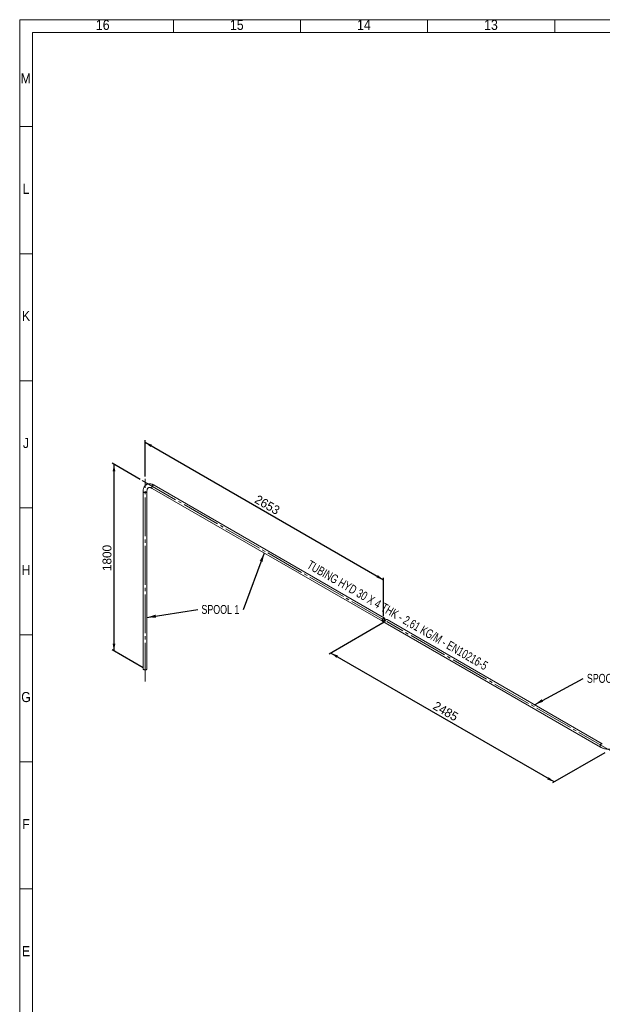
# Paper-space layout 'Hoja2' of a CAD drawing. Header units: millimetres. Extents: x 300 to 16757, y 100 to 11782.
# Tile 2 of 17: x 300 to 4884, y 4032 to 11782. Entities that reach past the tile are written whole.
import ezdxf

# ---------------------------------------------------------------- set-up
doc = ezdxf.new("R2010")
doc.units = ezdxf.units.MM
doc.linetypes.add('SLD-Centrada-trazos-largos', pattern=[19.05, 15.24, -1.27, 1.27, -1.27])
doc.linetypes.add('SLD-Continua', pattern=[0])
doc.layers.add('COTAS', color=1, linetype='SLD-Continua')
doc.styles.add('SLDTEXTSTYLE3', font='GOTHIC.TTF', dxfattribs={"width": 0.913})
doc.styles.add('SLDTEXTSTYLE6', font='ARIALN.TTF', dxfattribs={"width": 0.87})
doc.styles.add('SLDTEXTSTYLE8', font='ARIAL.TTF', dxfattribs={"width": 0.948})
doc.styles.get("Standard").update_dxf_attribs({"font": 'ARIALN.TTF'})
doc.dimstyles.new('SLDDIMSTYLE2', dxfattribs={"dimtxt": 70, "dimasz": 70, "dimexe": 0, "dimexo": 0.0625, "dimgap": 17.5, "dimtad": 1, "dimlfac": 0.666667, "dimrnd": 1e-09, "dimzin": 12, "dimdsep": 46, "dimtxsty": 'SLDTEXTSTYLE8', "dimsah": 1, "dimcen": 0.09, "dimadec": 0, "dimazin": 3, "dimtfac": 1, "dimtofl": 0, "dimtmove": 0, "dimatfit": 3, "dimfxl": 1, "dimfrac": 2, "dimtolj": 1, "dimtzin": 12, "dimarcsym": 0})
doc.dimstyles.new('SLDDIMSTYLE5', dxfattribs={"dimtxt": 0.18, "dimasz": 70, "dimexe": 0, "dimexo": 0.0625, "dimgap": 0, "dimtad": 0, "dimtih": 1, "dimtoh": 1, "dimdec": 0, "dimrnd": 1e-09, "dimzin": 0, "dimdsep": 46, "dimtxsty": 'Standard', "dimsah": 1, "dimcen": 0.09, "dimadec": 0, "dimazin": 0, "dimtfac": 70, "dimtdec": 0, "dimtofl": 0, "dimtmove": 0, "dimatfit": 3, "dimfxl": 1, "dimfrac": 2, "dimtolj": 1, "dimtzin": 0, "dimarcsym": 0})

# ---------------------------------------------------------------- blocks, each defined once
blk = doc.blocks.new('_D_11')
at = {"layer": 'COTAS', "ltscale": 20}
for p, q in [((1286.2, 8185.5), (1286.2, 8471.9)), ((1286.2, 8455.5), (3162.1, 7372.6)), ((3162.1, 7088.2), (3162.1, 7388.9))]:
    blk.add_line(p, q, dxfattribs=at)
for points in [[(1286.2, 8455.5), (1330.3, 8417.6), (1341, 8436.3)], [(3162.1, 7372.6), (3118, 7410.5), (3107.2, 7391.8)]]:
    blk.add_solid(points, dxfattribs=at)
at = {"layer": 'COTAS', "ltscale": 20, "insert": (2176.6, 8045.7), "char_height": 70, "attachment_point": 1, "rotation": 330.00269, "style": 'SLDTEXTSTYLE8'}
blk.add_mtext('2653', dxfattribs=at)
blk = doc.blocks.new('_D_12')
at = {"layer": 'COTAS', "ltscale": 20}
for p, q in [((1249.1, 8164.1), (1027.8, 8291.8)), ((1042, 8283.6), (1042, 6813.8)), ((1272, 6681), (1027.8, 6822))]:
    blk.add_line(p, q, dxfattribs=at)
for points in [[(1042, 8283.6), (1031.2, 8226.4), (1052.8, 8226.4)], [(1042, 6813.8), (1052.8, 6871), (1031.2, 6871)]]:
    blk.add_solid(points, dxfattribs=at)
at = {"layer": 'COTAS', "ltscale": 20, "insert": (951.8, 7441.8), "char_height": 70, "attachment_point": 1, "rotation": 90, "style": 'SLDTEXTSTYLE8'}
blk.add_mtext('1800', dxfattribs=at)
blk = doc.blocks.new('_D_13')
at = {"layer": 'COTAS', "ltscale": 20}
for p, q in [((3169.2, 7039.3), (2735.1, 6788.6)), ((4506.4, 5782.4), (2749.2, 6796.8)), ((4903.4, 6011.6), (4492.2, 5774.2))]:
    blk.add_line(p, q, dxfattribs=at)
for points in [[(2749.2, 6796.8), (2793.3, 6758.9), (2804.1, 6777.5)], [(4506.4, 5782.4), (4462.2, 5820.3), (4451.5, 5801.7)]]:
    blk.add_solid(points, dxfattribs=at)
at = {"layer": 'COTAS', "ltscale": 20, "insert": (3580.3, 6421.2), "char_height": 70, "attachment_point": 1, "rotation": 330.00269, "style": 'SLDTEXTSTYLE8'}
blk.add_mtext('2485', dxfattribs=at)
blk = doc.blocks.new('SW_NOTE_0_53')
at = {"layer": 'COTAS', "color": 0, "ltscale": 20, "insert": (-179.6, 38.7), "char_height": 70, "attachment_point": 2, "style": 'SLDTEXTSTYLE6'}
blk.add_mtext('SPOOL 1', dxfattribs=at)
blk = doc.blocks.new('SW_NOTE_0_54')
at = {"layer": 'COTAS', "color": 0, "ltscale": 20, "insert": (-180.7, 37.6), "char_height": 70, "attachment_point": 2, "style": 'SLDTEXTSTYLE6'}
blk.add_mtext('SPOOL 2', dxfattribs=at)

psp = doc.layouts.new('Hoja2')

# ---------------------------------------------------------------- linework, layer by layer
at = {"color": 7, "linetype": 'SLD-Continua', "lineweight": 18, "ltscale": 20}
for p, q in [((300, 100), (300, 11780)), ((300, 11780), (16720, 11780)), ((1510, 11680), (1510, 11780)), ((2510, 11680), (2510, 11780)), ((3510, 11680), (3510, 11780)), ((4510, 11680), (4510, 11780)), ((400, 200), (400, 11680)), ((400, 11680), (16620, 11680)), ((400, 10940), (300, 10940)), ((400, 9940), (300, 9940)), ((400, 8940), (300, 8940)), ((1271.168, 8069.142), (1271.168, 6672.857)), ((1301.168, 6672.857), (1301.168, 8069.142)), ((1342.308, 8092.901), (3154.623, 7046.674)), ((3169.622, 7072.656), (1357.307, 8118.883)), ((400, 7940), (300, 7940)), ((4884.356, 6082.761), (3190.835, 7060.41)), ((3175.836, 7034.428), (4869.357, 6056.78)), ((400, 6940), (300, 6940)), ((400, 5940), (300, 5940)), ((399.98, 5940), (400.02, 5940)), ((400, 4940), (300, 4940))]:
    psp.add_line(p, q, dxfattribs=at)
at = {"color": 7, "linetype": 'SLD-Continua', "lineweight": 18, "ltscale": 20, "flags": 128}
for points in [[(1357.307, 8118.883), (1354.965, 8120.193), (1350.573, 8122.423), (1346.15, 8124.37), (1341.717, 8126.022), (1337.29, 8127.367), (1332.889, 8128.396), (1328.535, 8129.104), (1324.248, 8129.488), (1320.049, 8129.548), (1315.957, 8129.289), (1311.986, 8128.718), (1308.15, 8127.842), (1304.462, 8126.671), (1300.929, 8125.214), (1297.56, 8123.481), (1294.363, 8121.48), (1291.343, 8119.22), (1288.51, 8116.71), (1285.868, 8113.956), (1283.421, 8110.962), (1281.177, 8107.734), (1279.14, 8104.275), (1277.319, 8100.591), (1275.72, 8096.689), (1274.352, 8092.577), (1273.221, 8088.269), (1272.333, 8083.778), (1271.694, 8079.122), (1271.306, 8074.319), (1271.168, 8069.142)], [(1271.168, 8069.142), (1271.171, 8068.976), (1271.39, 8067.656), (1271.956, 8066.371), (1272.856, 8065.152), (1274.067, 8064.025), (1275.561, 8063.019)], [(1271.168, 8069.14), (1271.237, 8068.314), (1271.631, 8067.008), (1272.366, 8065.752), (1273.424, 8064.575), (1274.781, 8063.505), (1276.405, 8062.568), (1278.257, 8061.785), (1280.295, 8061.174), (1282.471, 8060.75), (1284.734, 8060.522), (1287.03, 8060.497), (1289.306, 8060.674), (1291.508, 8061.05), (1293.585, 8061.615), (1295.488, 8062.357), (1297.173, 8063.258), (1298.6, 8064.297), (1299.736, 8065.449), (1300.553, 8066.688), (1301.033, 8067.984), (1301.168, 8069.132)], [(1275.561, 8063.019), (1277.305, 8062.156), (1279.256, 8061.457), (1281.369, 8060.938), (1283.595, 8060.611), (1285.881, 8060.484), (1288.173, 8060.56), (1290.419, 8060.838), (1292.565, 8061.309), (1294.561, 8061.965), (1296.361, 8062.789), (1297.921, 8063.761), (1299.206, 8064.86), (1300.185, 8066.059), (1300.836, 8067.331), (1301.143, 8068.644), (1301.168, 8069.142)], [(1301.168, 8069.142), (1301.193, 8071.003), (1301.379, 8074.417), (1301.738, 8077.63), (1302.258, 8080.628), (1302.927, 8083.399), (1303.732, 8085.938), (1304.658, 8088.24), (1305.695, 8090.307), (1306.834, 8092.148), (1308.075, 8093.776), (1309.431, 8095.207), (1310.939, 8096.462), (1312.658, 8097.552), (1314.649, 8098.453), (1316.534, 8099.024), (1318.49, 8099.384), (1320.543, 8099.55), (1322.932, 8099.514), (1325.435, 8099.25), (1328.056, 8098.755), (1330.792, 8098.025), (1333.639, 8097.054), (1336.584, 8095.839), (1339.616, 8094.375), (1342.308, 8092.901)], [(1339.201, 8099.769), (1339.325, 8101.711), (1339.695, 8103.75), (1340.302, 8105.84), (1341.132, 8107.93), (1342.165, 8109.974), (1343.378, 8111.921), (1344.741, 8113.727), (1346.222, 8115.35), (1347.788, 8116.75), (1349.401, 8117.897), (1351.024, 8118.762), (1352.618, 8119.325), (1354.147, 8119.573), (1355.573, 8119.501), (1356.865, 8119.11), (1357.307, 8118.883)], [(1342.308, 8092.901), (1342.165, 8092.987), (1341.132, 8093.837), (1340.302, 8094.97), (1339.695, 8096.359), (1339.325, 8097.971), (1339.201, 8099.769)], [(1342.316, 8092.897), (1341.625, 8093.375), (1340.691, 8094.37), (1339.97, 8095.634), (1339.48, 8097.139), (1339.232, 8098.849), (1339.232, 8100.725), (1339.48, 8102.721), (1339.97, 8104.792), (1340.691, 8106.888), (1341.625, 8108.961), (1342.751, 8110.962), (1344.042, 8112.844), (1345.469, 8114.564), (1346.997, 8116.08), (1348.591, 8117.357), (1350.214, 8118.366), (1351.827, 8119.082), (1353.393, 8119.489), (1354.875, 8119.577), (1356.238, 8119.345), (1357.307, 8118.883)], [(3172.729, 7065.788), (3172.605, 7063.847), (3172.235, 7061.807), (3171.628, 7059.718), (3170.798, 7057.627), (3169.765, 7055.584), (3168.552, 7053.636), (3167.189, 7051.83), (3165.708, 7050.208), (3164.142, 7048.807), (3162.529, 7047.661), (3160.906, 7046.796), (3159.312, 7046.232), (3157.784, 7045.984), (3156.357, 7046.056), (3155.066, 7046.447), (3153.94, 7047.149), (3153.005, 7048.143), (3152.285, 7049.407), (3151.795, 7050.912), (3151.547, 7052.622), (3151.547, 7054.498), (3151.795, 7056.494), (3152.285, 7058.565), (3153.005, 7060.661), (3153.94, 7062.734), (3155.066, 7064.735), (3156.357, 7066.617), (3157.784, 7068.337), (3159.312, 7069.853), (3160.906, 7071.13), (3162.529, 7072.139), (3164.142, 7072.855), (3165.708, 7073.262), (3167.189, 7073.35), (3168.552, 7073.118), (3169.765, 7072.57), (3170.798, 7071.72), (3171.628, 7070.587), (3172.235, 7069.198), (3172.605, 7067.586), (3172.729, 7065.788)], [(3169.901, 7064.155), (3169.776, 7062.479), (3169.405, 7060.713), (3168.8, 7058.913), (3167.98, 7057.137), (3166.972, 7055.442), (3165.808, 7053.883), (3164.526, 7052.51), (3163.166, 7051.367), (3161.773, 7050.491), (3160.392, 7049.909), (3159.065, 7049.641), (3157.837, 7049.695), (3156.747, 7050.07), (3155.83, 7050.753), (3155.114, 7051.722), (3154.625, 7052.947), (3154.376, 7054.388), (3154.376, 7055.998), (3154.625, 7057.726), (3155.114, 7059.517), (3155.83, 7061.312), (3156.747, 7063.054), (3157.837, 7064.688), (3159.065, 7066.16), (3160.392, 7067.423), (3161.773, 7068.437), (3163.166, 7069.169), (3164.526, 7069.595), (3165.808, 7069.702), (3166.972, 7069.487), (3167.98, 7068.956), (3168.8, 7068.127), (3169.405, 7067.025), (3169.776, 7065.687), (3169.901, 7064.155)], [(3175.836, 7034.428), (3174.9, 7035.124), (3174.018, 7036.189), (3173.353, 7037.516), (3172.923, 7039.076), (3172.737, 7040.831), (3172.799, 7042.741), (3173.108, 7044.76), (3173.657, 7046.842), (3174.433, 7048.937), (3175.417, 7050.997), (3176.587, 7052.973), (3177.915, 7054.818), (3179.371, 7056.49), (3180.919, 7057.95), (3182.524, 7059.162), (3184.148, 7060.1), (3185.752, 7060.74), (3187.301, 7061.068), (3188.756, 7061.076), (3190.084, 7060.764), (3190.835, 7060.41)], [(1301.168, 6672.857), (1301.033, 6671.699), (1300.553, 6670.403), (1299.736, 6669.164), (1298.6, 6668.012), (1297.173, 6666.973), (1295.488, 6666.072), (1293.585, 6665.33), (1291.508, 6664.765), (1289.306, 6664.389), (1287.03, 6664.212), (1284.734, 6664.237), (1282.471, 6664.465), (1280.295, 6664.889), (1278.257, 6665.5), (1276.405, 6666.283), (1274.781, 6667.221), (1273.424, 6668.29), (1272.366, 6669.467), (1271.631, 6670.723), (1271.237, 6672.029), (1271.168, 6672.857)], [(4884.348, 6082.766), (4883.913, 6082.988), (4882.622, 6083.379), (4881.195, 6083.452), (4879.667, 6083.203), (4878.073, 6082.64), (4876.45, 6081.775), (4874.837, 6080.629), (4873.271, 6079.228), (4871.789, 6077.605), (4870.426, 6075.799), (4869.214, 6073.852), (4868.181, 6071.809), (4867.351, 6069.718), (4866.744, 6067.628), (4866.374, 6065.589), (4866.25, 6063.647)], [(4866.25, 6063.647), (4866.374, 6061.849), (4866.744, 6060.237), (4867.351, 6058.848), (4868.181, 6057.716), (4869.214, 6056.865), (4869.358, 6056.779)], [(4884.356, 6082.761), (4883.286, 6083.223), (4881.923, 6083.456), (4880.442, 6083.367), (4878.876, 6082.96), (4877.263, 6082.244), (4875.64, 6081.235), (4874.046, 6079.958), (4872.518, 6078.442), (4871.091, 6076.723), (4869.799, 6074.84), (4868.673, 6072.839), (4867.739, 6070.766), (4867.019, 6068.67), (4866.529, 6066.599), (4866.281, 6064.603), (4866.281, 6062.728), (4866.529, 6061.018), (4867.019, 6059.513), (4867.739, 6058.248), (4868.673, 6057.254), (4869.357, 6056.78)], [(4869.357, 6056.78), (4871.719, 6055.458), (4876.26, 6053.134), (4880.986, 6050.985), (4885.885, 6049.013), (4890.939, 6047.221), (4896.133, 6045.613), (4901.45, 6044.19), (4906.877, 6042.955), (4912.396, 6041.909), (4917.992, 6041.053), (4923.65, 6040.389), (4929.354, 6039.917), (4935.088, 6039.638), (4940.838, 6039.553), (4946.586, 6039.661), (4952.317, 6039.963), (4958.015, 6040.457), (4963.664, 6041.144), (4969.25, 6042.022), (4974.757, 6043.09), (4980.169, 6044.347), (4985.472, 6045.791), (4990.652, 6047.422), (4995.692, 6049.236), (5000.58, 6051.232), (5005.298, 6053.409), (5009.833, 6055.764), (5011.635, 6056.78)]]:
    psp.add_lwpolyline(points, dxfattribs=at)
at = {"layer": 'COTAS', "linetype": 'SLD-Centrada-trazos-largos', "lineweight": 18, "ltscale": 20}
for p, q in [((1263.203, 8155.888), (3160.045, 7060.865)), ((1286.168, 6572.857), (1286.168, 8169.142)), ((4963.461, 6019.774), (3188.201, 7044.61))]:
    psp.add_line(p, q, dxfattribs=at)

# ---------------------------------------------------------------- block references
at = {"layer": 'COTAS', "ltscale": 20}
for name, p in [('SW_NOTE_0_53', (2059.008, 7136.523)), ('SW_NOTE_0_54', (5092.847, 6595.099))]:
    psp.add_blockref(name, p, dxfattribs=at)

# ---------------------------------------------------------------- texts
at = {"color": 7, "linetype": 'Continuous', "lineweight": 0, "ltscale": 20, "char_height": 79.375, "attachment_point": 2, "style": 'SLDTEXTSTYLE3'}
for s, insert in [('16', (953.401, 11780.272)), ('15', (2008.401, 11780.272)), ('14', (3008.401, 11780.272)), ('13', (4008.401, 11780.272)), ('M', (347.235, 11360.272)), ('L', (349.09, 10490.272)), ('K', (349.77, 9490.272)), ('J', (349.302, 8490.272)), ('H', (349.807, 7490.272)), ('G', (349.734, 6490.272)), ('F', (349.155, 5490.272)), ('E', (350.156, 4490.272))]:
    psp.add_mtext(s, dxfattribs=dict(at, insert=insert))
at = {"layer": 'COTAS', "ltscale": 20, "insert": (3290.502, 7125.548), "char_height": 70, "attachment_point": 2, "rotation": 330, "style": 'SLDTEXTSTYLE6'}
psp.add_mtext('TUBING HYD 30 X 4 THK - 2,61 KG/M - EN10216-5', dxfattribs=at)

# ---------------------------------------------------------------- dimensions: what is measured, and where the dimension line sits
at = {"layer": 'COTAS', "ltscale": 20}
for base, p1, p2, angle, picture, middle in [((3162.122, 7372.559), (1286.168, 8169.142), (3162.122, 7071.913), 330.0026883, '_D_11', (2224.145, 7914.042)), ((1041.986, 6813.821), (1263.203, 8155.888), (1286.168, 6672.857), 90, '_D_12', (1041.986, 7548.707)), ((2749.197, 6796.796), (4917.531, 6019.774), (3183.336, 7047.419), 330.0026883, '_D_13', (3627.778, 6289.603))]:
    dim = psp.add_linear_dim(base=base, p1=p1, p2=p2, angle=angle, dimstyle='SLDDIMSTYLE2', dxfattribs=at)
    dim.commit()
    dim.dimension.update_dxf_attribs({"geometry": picture, "text_midpoint": middle, "dimtype": 160})

# ---------------------------------------------------------------- leaders
for points in [[(2224.139, 7583.831), (2059.008, 7136.523)], [(1301.168, 7077.12), (1702.952, 7138.856)], [(4351.587, 6390.322), (4734.457, 6597.433)]]:
    psp.add_leader(points, dimstyle='SLDDIMSTYLE5', dxfattribs=at)

doc.saveas('drawing.dxf')
